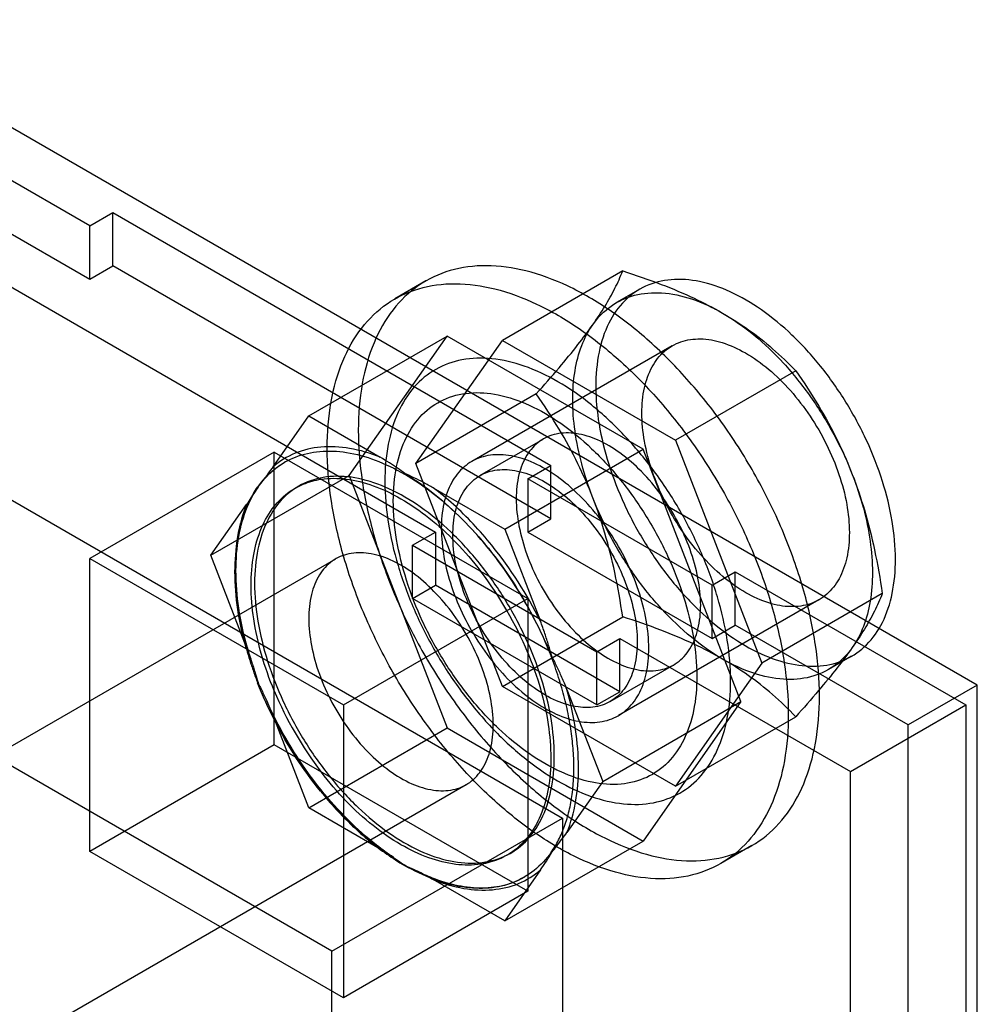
# Model space of a CAD drawing. Header units: millimetres. Extents: x 10.1 to 77.9, y 15.5 to 107.3.
# Tile 4 of 4: x 48.6 to 77.9, y 75.7 to 105.9. Entities that reach past the tile are written whole.
import ezdxf

# ---------------------------------------------------------------- set-up
doc = ezdxf.new("R2010")
doc.units = ezdxf.units.MM
doc.header["$LTSCALE"] = 7.987269
doc.layers.get('0').update_dxf_attribs({"linetype": 'CONTINUOUS'})

msp = doc.modelspace()

# ---------------------------------------------------------------- linework, layer by layer
at = {"color": 7}
for p, q in [((77.933, 85.502), (42.578, 105.914)), ((50.71, 99.587), (45.053, 102.853)), ((29.85, 101.832), (65.205, 81.42)), ((45.053, 101.22), (50.71, 97.954)), ((50.71, 99.587), (51.417, 99.995)), ((51.417, 98.362), (51.417, 99.995)), ((51.417, 99.995), (64.852, 92.238)), ((50.71, 97.954), (50.71, 99.587)), ((50.71, 97.954), (51.417, 98.362)), ((64.852, 90.605), (51.417, 98.362)), ((67.056, 98.208), (63.365, 96.077)), ((47.881, 97.954), (61.316, 90.197)), ((61.019, 97.898), (60.064, 97.347)), ((58.134, 77.338), (22.779, 97.75)), ((67.577, 97.643), (66.87, 97.235)), ((57.427, 93.758), (61.67, 96.207)), ((58.665, 91.932), (61.67, 96.207)), ((60.713, 92.301), (63.365, 96.077)), ((67.68, 92.737), (61.67, 96.207)), ((63.365, 96.077), (68.672, 93.013)), ((68.577, 95.911), (62.425, 92.359)), ((72.363, 95.144), (68.672, 93.013)), ((64.404, 94.433), (60.712, 92.301)), ((56.33, 92.197), (57.427, 93.758)), ((57.427, 93.758), (59.622, 92.491)), ((62.675, 91.926), (64.62, 93.049)), ((68.672, 93.013), (71.324, 86.174)), ((56.367, 92.647), (50.71, 89.381)), ((56.367, 83.665), (56.367, 92.647)), ((56.367, 92.647), (64.145, 88.156)), ((63.438, 90.288), (67.68, 92.737)), ((70.685, 84.992), (67.68, 92.737)), ((63.365, 85.462), (60.713, 92.301)), ((64.145, 91.83), (64.852, 92.238)), ((64.852, 90.605), (64.852, 92.238)), ((54.422, 89.483), (58.665, 91.932)), ((58.665, 91.932), (61.67, 84.187)), ((57.006, 91.54), (57.112, 91.601)), ((61.243, 91.555), (63.438, 90.288)), ((64.145, 91.83), (64.145, 90.197)), ((69.802, 88.564), (64.145, 91.83)), ((54.422, 89.483), (55.519, 91.043)), ((64.145, 90.197), (64.852, 90.605)), ((60.609, 89.789), (61.316, 90.197)), ((61.316, 90.197), (61.316, 88.564)), ((63.438, 90.288), (64.535, 87.46)), ((64.145, 90.197), (69.802, 86.931)), ((60.609, 88.156), (60.609, 89.789)), ((60.609, 89.789), (66.266, 86.523)), ((55.519, 86.655), (54.422, 89.483)), ((32.8, 74.678), (58.256, 89.375)), ((50.71, 80.399), (50.71, 89.381)), ((50.71, 89.381), (58.488, 84.89)), ((69.802, 88.564), (70.509, 88.973)), ((70.509, 87.339), (70.509, 88.973)), ((70.509, 88.973), (77.58, 84.89)), ((60.609, 88.156), (61.316, 88.564)), ((66.973, 85.298), (61.316, 88.564)), ((69.802, 86.931), (69.802, 88.564)), ((75.018, 88.306), (71.325, 86.174)), ((58.488, 84.89), (64.145, 88.156)), ((66.266, 84.89), (60.609, 88.156)), ((64.145, 88.156), (64.145, 79.174)), ((73.077, 88.117), (66.925, 84.565)), ((63.365, 85.462), (67.056, 87.594)), ((69.802, 86.931), (70.509, 87.339)), ((75.812, 84.278), (70.509, 87.339)), ((66.266, 86.523), (66.973, 86.931)), ((66.973, 85.298), (66.973, 86.931)), ((66.973, 86.931), (74.044, 82.849)), ((66.266, 84.89), (66.266, 86.523)), ((66.675, 84.998), (68.62, 86.121)), ((71.324, 86.174), (68.672, 82.398)), ((74.077, 86.384), (73.37, 85.976)), ((77.933, 85.502), (75.812, 84.278)), ((77.933, 43.044), (77.933, 85.502)), ((68.672, 82.398), (63.365, 85.462)), ((65.346, 85.37), (66.443, 82.542)), ((66.266, 84.89), (66.973, 85.298)), ((58.488, 84.89), (58.488, 75.908)), ((66.443, 82.542), (70.685, 84.992)), ((70.685, 84.992), (67.68, 80.716)), ((74.044, 82.849), (77.58, 84.89)), ((77.58, 84.89), (77.58, 31.817)), ((57.427, 81.737), (56.33, 84.565)), ((68.672, 82.398), (72.363, 84.529)), ((57.427, 81.737), (61.67, 84.187)), ((61.67, 84.187), (67.68, 80.716)), ((75.812, 41.82), (75.812, 84.278)), ((56.367, 83.665), (50.71, 80.399)), ((64.145, 79.174), (56.367, 83.665)), ((74.044, 29.776), (74.044, 82.849)), ((66.443, 82.542), (65.346, 80.982)), ((36.8, 67.75), (62.256, 82.446)), ((59.622, 80.47), (57.427, 81.737)), ((58.134, 77.338), (65.205, 81.42)), ((65.205, 81.42), (65.205, 32.43)), ((63.438, 78.267), (67.68, 80.716)), ((58.488, 75.908), (50.71, 80.399)), ((71.018, 80.577), (70.064, 80.026)), ((63.506, 80.281), (63.612, 80.342)), ((64.535, 79.828), (63.438, 78.267)), ((63.438, 78.267), (61.243, 79.534)), ((64.145, 79.174), (58.488, 75.908)), ((58.134, 28.347), (58.134, 77.338))]:
    msp.add_line(p, q, dxfattribs=at)
for centre, radius, start, end in [((57.871, 90.286), 2.368, 119.1843, 119.9964), ((53.753, 82.265), 11.815, 37.2194, 40.7129), ((53.161, 81.817), 12.696, 26.3894, 38.905), ((53.845, 82.209), 11.155, 22.5851, 37.4152), ((66.225, 89.642), 11.094, 195.6949, 198.1176), ((66.666, 89.611), 11.155, 202.5851, 217.4152), ((67.703, 90.208), 12.696, 206.3894, 218.905), ((55.747, 85.872), 10.666, 325.4781, 328.9656), ((62.874, 81.622), 2.327, 300.0059, 300.8152)]:
    msp.add_arc(centre, radius, start, end, dxfattribs=at)
for points, knots in [([(73.09, 85.155), (73.09, 85.679), (73, 86.769), (72.638, 88.417), (72.056, 90.089), (71.274, 91.733), (70.317, 93.298), (69.212, 94.73), (68.002, 95.978), (66.726, 97), (65.426, 97.762), (64.14, 98.242), (62.906, 98.419), (61.762, 98.276), (60.76, 97.804), (59.951, 97.026), (59.366, 95.982), (59.017, 94.717), (58.947, 93.801), (58.947, 93.32)], [0, 0, 0, 0, 0.062436, 0.129689, 0.200427, 0.272806, 0.346194, 0.418453, 0.487796, 0.552813, 0.612549, 0.666583, 0.715204, 0.759624, 0.801977, 0.844798, 0.891217, 0.942757, 1, 1, 1, 1]), ([(66.139, 96.557), (66.27, 96.744), (66.511, 97.107), (66.82, 97.658), (66.985, 98.026), (67.056, 98.208)], [0, 0, 0, 0, 0.361559, 0.690986, 1, 1, 1, 1]), ([(67.056, 98.208), (67.455, 98.081), (68.195, 97.825), (69.22, 97.395), (69.836, 97.076), (70.12, 96.913)], [0, 0, 0, 0, 0.376653, 0.705223, 1, 1, 1, 1]), ([(75.423, 89.36), (75.423, 89.749), (75.347, 90.56), (75.045, 91.779), (74.566, 93.007), (73.928, 94.192), (73.159, 95.285), (72.289, 96.241), (71.358, 97.017), (70.404, 97.581), (69.46, 97.91), (68.561, 97.985), (67.746, 97.786), (67.07, 97.311), (66.578, 96.594), (66.287, 95.686), (66.231, 95.019), (66.231, 94.667)], [0, 0, 0, 0, 0.071245, 0.148479, 0.22966, 0.312141, 0.394576, 0.474087, 0.54838, 0.615974, 0.676324, 0.730012, 0.779111, 0.826986, 0.878209, 0.935522, 1, 1, 1, 1]), ([(57.993, 92.769), (57.993, 93.247), (58.061, 94.159), (58.408, 95.421), (58.989, 96.465), (59.796, 97.247), (60.8, 97.723), (61.949, 97.868), (63.188, 97.69), (64.476, 97.209), (65.776, 96.445), (67.048, 95.426), (68.254, 94.183), (69.354, 92.757), (70.311, 91.199), (71.094, 89.556), (71.679, 87.881), (72.044, 86.227), (72.135, 85.131), (72.135, 84.604)], [0, 0, 0, 0, 0.056947, 0.108317, 0.154686, 0.197549, 0.240036, 0.284664, 0.333511, 0.387701, 0.447461, 0.512328, 0.581345, 0.653227, 0.726369, 0.798731, 0.869646, 0.937208, 1, 1, 1, 1]), ([(66.139, 96.557), (66.293, 96.776), (66.671, 97.167), (67.422, 97.51), (68.287, 97.574), (69.214, 97.371), (69.817, 97.088), (70.12, 96.913)], [0, 0, 0, 0, 0.182277, 0.360737, 0.550257, 0.761752, 1, 1, 1, 1]), ([(70.12, 96.913), (70.456, 96.718), (71.12, 96.247), (72.025, 95.377), (72.849, 94.347), (73.558, 93.201), (73.938, 92.38), (74.1, 91.961)], [0, 0, 0, 0, 0.180419, 0.375744, 0.581301, 0.791415, 1, 1, 1, 1]), ([(70.12, 96.913), (70.392, 96.755), (70.924, 96.416), (71.675, 95.824), (72.138, 95.38), (72.363, 95.144)], [0, 0, 0, 0, 0.329728, 0.65865, 1, 1, 1, 1]), ([(64.404, 94.434), (64.641, 94.698), (65.077, 95.195), (65.658, 95.901), (65.993, 96.349), (66.139, 96.557)], [0, 0, 0, 0, 0.388131, 0.722299, 1, 1, 1, 1]), ([(65.523, 94.259), (65.523, 94.554), (65.564, 95.117), (65.765, 95.9), (66, 96.359), (66.139, 96.557)], [0, 0, 0, 0, 0.366537, 0.698715, 1, 1, 1, 1]), ([(67.645, 93.851), (67.645, 94.11), (67.689, 94.598), (67.917, 95.258), (68.304, 95.763), (68.835, 96.071), (69.466, 96.156), (70.151, 96.026), (70.859, 95.699), (71.562, 95.195), (72.227, 94.538), (72.823, 93.76), (73.325, 92.896), (73.706, 91.986), (73.947, 91.075), (74.009, 90.467), (74.009, 90.177)], [0, 0, 0, 0, 0.068561, 0.128805, 0.182556, 0.233468, 0.287166, 0.347416, 0.415814, 0.492226, 0.575252, 0.66255, 0.751157, 0.839157, 0.922987, 1, 1, 1, 1]), ([(70.367, 85.625), (70.367, 86.044), (70.29, 86.917), (69.984, 88.235), (69.494, 89.566), (68.838, 90.864), (68.042, 92.082), (67.132, 93.174), (66.144, 94.097), (65.117, 94.818), (64.086, 95.309), (63.082, 95.553), (62.139, 95.532), (61.299, 95.231), (60.612, 94.66), (60.115, 93.854), (59.819, 92.857), (59.761, 92.13), (59.761, 91.748)], [0, 0, 0, 0, 0.066616, 0.138573, 0.214266, 0.291413, 0.369065, 0.444861, 0.516725, 0.583157, 0.643342, 0.697224, 0.745763, 0.7911, 0.836251, 0.884992, 0.939308, 1, 1, 1, 1]), ([(72.363, 95.144), (72.613, 94.789), (73.069, 94.092), (73.65, 93.028), (73.963, 92.315), (74.1, 91.961)], [0, 0, 0, 0, 0.357925, 0.686687, 1, 1, 1, 1]), ([(66.231, 94.667), (66.231, 94.279), (66.307, 93.468), (66.608, 92.248), (67.088, 91.021), (67.726, 89.836), (68.495, 88.743), (69.364, 87.786), (70.295, 87.01), (71.25, 86.446), (72.193, 86.117), (73.092, 86.042), (73.907, 86.241), (74.584, 86.717), (75.075, 87.433), (75.367, 88.341), (75.423, 89.008), (75.423, 89.36)], [0, 0, 0, 0, 0.071245, 0.148479, 0.22966, 0.312141, 0.394576, 0.474087, 0.54838, 0.615974, 0.676324, 0.730012, 0.779111, 0.826986, 0.878209, 0.935522, 1, 1, 1, 1]), ([(60.02, 91.15), (60.02, 91.504), (60.077, 92.177), (60.369, 93.093), (60.862, 93.818), (61.543, 94.303), (62.368, 94.51), (63.28, 94.437), (64.237, 94.105), (65.204, 93.536), (66.145, 92.754), (67.025, 91.79), (67.805, 90.686), (68.454, 89.485), (68.944, 88.238), (69.252, 86.996), (69.33, 86.17), (69.33, 85.774)], [0, 0, 0, 0, 0.064187, 0.121239, 0.172294, 0.220097, 0.269237, 0.323037, 0.383452, 0.450973, 0.525014, 0.604176, 0.686443, 0.769099, 0.850679, 0.92839, 1, 1, 1, 1]), ([(66.139, 91.25), (66.002, 91.603), (65.688, 92.321), (65.105, 93.384), (64.65, 94.083), (64.404, 94.433)], [0, 0, 0, 0, 0.312408, 0.646772, 1, 1, 1, 1]), ([(66.139, 91.25), (66.008, 91.588), (65.786, 92.261), (65.576, 93.271), (65.523, 93.938), (65.523, 94.259)], [0, 0, 0, 0, 0.352464, 0.687549, 1, 1, 1, 1]), ([(74.009, 90.177), (74.009, 89.918), (73.965, 89.429), (73.736, 88.77), (73.349, 88.265), (72.818, 87.957), (72.188, 87.872), (71.503, 88.002), (70.794, 88.328), (70.092, 88.832), (69.427, 89.489), (68.83, 90.267), (68.329, 91.131), (67.948, 92.041), (67.706, 92.952), (67.645, 93.56), (67.645, 93.851)], [0, 0, 0, 0, 0.068561, 0.128805, 0.182556, 0.233468, 0.287166, 0.347416, 0.415814, 0.492226, 0.575252, 0.66255, 0.751157, 0.839157, 0.922987, 1, 1, 1, 1]), ([(58.947, 93.32), (58.947, 92.796), (59.037, 91.706), (59.399, 90.058), (59.981, 88.387), (60.763, 86.742), (61.72, 85.178), (62.825, 83.745), (64.035, 82.497), (65.311, 81.476), (66.611, 80.713), (67.897, 80.233), (69.131, 80.057), (70.275, 80.2), (71.277, 80.671), (72.086, 81.449), (72.671, 82.493), (73.02, 83.758), (73.09, 84.675), (73.09, 85.155)], [0, 0, 0, 0, 0.062436, 0.129689, 0.200427, 0.272806, 0.346194, 0.418453, 0.487796, 0.552813, 0.612549, 0.666583, 0.715204, 0.759624, 0.801977, 0.844798, 0.891217, 0.942757, 1, 1, 1, 1]), ([(69.448, 87.952), (69.448, 88.231), (69.384, 88.813), (69.139, 89.68), (68.756, 90.538), (68.254, 91.343), (67.662, 92.053), (67.007, 92.627), (66.328, 93.033), (65.659, 93.245), (65.029, 93.244), (64.481, 93.009), (64.075, 92.554), (63.836, 91.932), (63.791, 91.466), (63.791, 91.218)], [0, 0, 0, 0, 0.083135, 0.173395, 0.267687, 0.362385, 0.455185, 0.54226, 0.620721, 0.689344, 0.749299, 0.804535, 0.861706, 0.92604, 1, 1, 1, 1]), ([(59.622, 92.491), (59.318, 92.612), (58.719, 92.791), (57.818, 92.844), (56.997, 92.655), (56.531, 92.369), (56.33, 92.197)], [0, 0, 0, 0, 0.282204, 0.536644, 0.771513, 1, 1, 1, 1]), ([(72.135, 84.604), (72.135, 84.126), (72.066, 83.214), (71.72, 81.952), (71.139, 80.908), (70.332, 80.126), (69.328, 79.65), (68.179, 79.505), (66.94, 79.682), (65.652, 80.164), (64.352, 80.928), (63.08, 81.947), (61.874, 83.19), (60.774, 84.615), (59.817, 86.174), (59.034, 87.817), (58.449, 89.492), (58.084, 91.146), (57.993, 92.242), (57.993, 92.769)], [0, 0, 0, 0, 0.056947, 0.108317, 0.154686, 0.197549, 0.240036, 0.284664, 0.333511, 0.387701, 0.447461, 0.512328, 0.581345, 0.653227, 0.726369, 0.798731, 0.869646, 0.937208, 1, 1, 1, 1]), ([(55.861, 91.571), (56.007, 91.778), (56.35, 92.153), (57.014, 92.536), (57.78, 92.707), (58.617, 92.664), (59.499, 92.419), (60.073, 92.14), (60.362, 91.973)], [0, 0, 0, 0, 0.152628, 0.300859, 0.453495, 0.618155, 0.799695, 1, 1, 1, 1]), ([(60.378, 91.992), (60.303, 92.046), (60.145, 92.157), (59.894, 92.325), (59.716, 92.435), (59.622, 92.491)], [0, 0, 0, 0, 0.306858, 0.637532, 1, 1, 1, 1]), ([(67.857, 86.625), (67.857, 86.914), (67.796, 87.519), (67.557, 88.424), (67.181, 89.328), (66.684, 90.19), (66.09, 90.97), (65.425, 91.631), (64.722, 92.139), (64.014, 92.469), (63.329, 92.603), (62.696, 92.523), (62.16, 92.219), (61.768, 91.713), (61.537, 91.05), (61.493, 90.559), (61.493, 90.299)], [0, 0, 0, 0, 0.076676, 0.159866, 0.247196, 0.335377, 0.42273, 0.506081, 0.582734, 0.65123, 0.711508, 0.765328, 0.816487, 0.870552, 0.93117, 1, 1, 1, 1]), ([(56.33, 92.197), (56.279, 92.126), (56.177, 91.987), (56.023, 91.785), (55.921, 91.653), (55.87, 91.589)], [0, 0, 0, 0, 0.344101, 0.678703, 1, 1, 1, 1]), ([(55.928, 91.654), (55.99, 91.737), (56.137, 91.913), (56.39, 92.146), (56.589, 92.28), (56.687, 92.337)], [0, 0, 0, 0, 0.300499, 0.668971, 1, 1, 1, 1]), ([(64.958, 83.318), (64.958, 83.707), (64.882, 84.518), (64.58, 85.737), (64.101, 86.965), (63.463, 88.15), (62.694, 89.243), (61.824, 90.199), (60.893, 90.975), (59.938, 91.539), (58.995, 91.868), (58.096, 91.943), (57.281, 91.744), (56.605, 91.269), (56.113, 90.552), (55.822, 89.644), (55.765, 88.977), (55.765, 88.625)], [0, 0, 0, 0, 0.071245, 0.148479, 0.22966, 0.312141, 0.394576, 0.474087, 0.54838, 0.615974, 0.676324, 0.730012, 0.779111, 0.826986, 0.878209, 0.935522, 1, 1, 1, 1]), ([(57.806, 91.815), (58.059, 91.853), (58.607, 91.85), (59.44, 91.635), (60.296, 91.225), (61.147, 90.634), (61.967, 89.881), (62.466, 89.299), (62.705, 88.987)], [0, 0, 0, 0, 0.130356, 0.2746, 0.434827, 0.610723, 0.800218, 1, 1, 1, 1]), ([(60.362, 91.977), (60.67, 91.798), (61.289, 91.37), (62.151, 90.604), (62.685, 90.011), (62.936, 89.699)], [0, 0, 0, 0, 0.309263, 0.651877, 1, 1, 1, 1]), ([(61.243, 91.555), (61.144, 91.61), (60.95, 91.715), (60.66, 91.859), (60.471, 91.949), (60.378, 91.992)], [0, 0, 0, 0, 0.350989, 0.684499, 1, 1, 1, 1]), ([(62.708, 89.972), (62.462, 90.256), (61.961, 90.784), (61.175, 91.453), (60.636, 91.826), (60.378, 91.985)], [0, 0, 0, 0, 0.364861, 0.705606, 1, 1, 1, 1]), ([(61.847, 90.095), (61.847, 90.342), (61.891, 90.806), (62.127, 91.425), (62.528, 91.879), (63.07, 92.119), (63.698, 92.125), (64.368, 91.918), (65.047, 91.516), (65.702, 90.946), (66.297, 90.239), (66.803, 89.432), (67.191, 88.568), (67.439, 87.695), (67.503, 87.109), (67.503, 86.829)], [0, 0, 0, 0, 0.073679, 0.137578, 0.194369, 0.249295, 0.309091, 0.377612, 0.455856, 0.542592, 0.635256, 0.730401, 0.825487, 0.916509, 1, 1, 1, 1]), ([(74.1, 91.961), (74.231, 91.623), (74.453, 90.95), (74.664, 89.94), (74.716, 89.273), (74.716, 88.952)], [0, 0, 0, 0, 0.352464, 0.687549, 1, 1, 1, 1]), ([(74.1, 91.961), (74.239, 91.604), (74.497, 90.841), (74.8, 89.618), (74.953, 88.756), (75.018, 88.306)], [0, 0, 0, 0, 0.304603, 0.639005, 1, 1, 1, 1]), ([(55.876, 91.583), (55.831, 91.52), (55.742, 91.386), (55.616, 91.172), (55.546, 91.016), (55.514, 90.935)], [0, 0, 0, 0, 0.312261, 0.648243, 1, 1, 1, 1]), ([(55.514, 90.935), (55.548, 91.014), (55.617, 91.166), (55.732, 91.379), (55.815, 91.512), (55.858, 91.574)], [0, 0, 0, 0, 0.354916, 0.687796, 1, 1, 1, 1]), ([(55.87, 91.589), (55.837, 91.533), (55.766, 91.418), (55.65, 91.235), (55.565, 91.11), (55.519, 91.043)], [0, 0, 0, 0, 0.298937, 0.62819, 1, 1, 1, 1]), ([(55.541, 90.964), (55.572, 91.039), (55.638, 91.186), (55.741, 91.374), (55.812, 91.487), (55.842, 91.532)], [0, 0, 0, 0, 0.379473, 0.74883, 1, 1, 1, 1]), ([(56.367, 90.984), (56.485, 91.133), (56.755, 91.402), (57.25, 91.688), (57.618, 91.787), (57.806, 91.815)], [0, 0, 0, 0, 0.335711, 0.664291, 1, 1, 1, 1]), ([(59.761, 91.748), (59.761, 91.329), (59.837, 90.456), (60.144, 89.138), (60.634, 87.807), (61.29, 86.509), (62.086, 85.291), (62.996, 84.199), (63.983, 83.275), (65.01, 82.555), (66.042, 82.063), (67.046, 81.819), (67.989, 81.841), (68.829, 82.142), (69.516, 82.713), (70.013, 83.519), (70.309, 84.516), (70.367, 85.243), (70.367, 85.625)], [0, 0, 0, 0, 0.066616, 0.138573, 0.214266, 0.291413, 0.369065, 0.444861, 0.516725, 0.583157, 0.643342, 0.697224, 0.745763, 0.7911, 0.836251, 0.884992, 0.939308, 1, 1, 1, 1]), ([(63.042, 89.791), (62.859, 90.016), (62.483, 90.448), (61.883, 91.038), (61.459, 91.392), (61.243, 91.555)], [0, 0, 0, 0, 0.34488, 0.679143, 1, 1, 1, 1]), ([(70.12, 86.298), (69.783, 86.492), (69.12, 86.963), (68.215, 87.834), (67.39, 88.864), (66.682, 90.01), (66.302, 90.831), (66.139, 91.25)], [0, 0, 0, 0, 0.180419, 0.375744, 0.581301, 0.791415, 1, 1, 1, 1]), ([(67.056, 87.594), (66.99, 88.049), (66.839, 88.911), (66.535, 90.134), (66.278, 90.891), (66.139, 91.25)], [0, 0, 0, 0, 0.365825, 0.694536, 1, 1, 1, 1]), ([(55.519, 91.043), (55.396, 90.747), (55.215, 90.088), (55.135, 89.019), (55.231, 87.853), (55.406, 87.059), (55.519, 86.655)], [0, 0, 0, 0, 0.215697, 0.455148, 0.717674, 1, 1, 1, 1]), ([(55.514, 86.605), (55.402, 87.004), (55.23, 87.787), (55.135, 88.938), (55.215, 89.993), (55.393, 90.643), (55.514, 90.935)], [0, 0, 0, 0, 0.282326, 0.544852, 0.784303, 1, 1, 1, 1]), ([(55.545, 86.641), (55.432, 87.041), (55.26, 87.825), (55.165, 88.976), (55.243, 90.027), (55.42, 90.674), (55.541, 90.964)], [0, 0, 0, 0, 0.283509, 0.546411, 0.785392, 1, 1, 1, 1]), ([(55.659, 88.564), (55.659, 88.879), (55.705, 89.48), (55.936, 90.309), (56.207, 90.784), (56.367, 90.984)], [0, 0, 0, 0, 0.368875, 0.700664, 1, 1, 1, 1]), ([(69.33, 85.774), (69.33, 85.42), (69.273, 84.747), (68.981, 83.831), (68.488, 83.106), (67.807, 82.621), (66.982, 82.414), (66.07, 82.487), (65.113, 82.819), (64.146, 83.388), (63.205, 84.17), (62.325, 85.134), (61.545, 86.238), (60.896, 87.439), (60.406, 88.686), (60.098, 89.928), (60.02, 90.754), (60.02, 91.15)], [0, 0, 0, 0, 0.064187, 0.121239, 0.172294, 0.220097, 0.269237, 0.323037, 0.383452, 0.450973, 0.525014, 0.604176, 0.686443, 0.769099, 0.850679, 0.92839, 1, 1, 1, 1]), ([(63.791, 91.218), (63.791, 90.939), (63.855, 90.356), (64.1, 89.489), (64.483, 88.631), (64.985, 87.826), (65.578, 87.116), (66.232, 86.542), (66.911, 86.136), (67.58, 85.924), (68.21, 85.925), (68.758, 86.16), (69.164, 86.615), (69.403, 87.237), (69.448, 87.704), (69.448, 87.952)], [0, 0, 0, 0, 0.083135, 0.173395, 0.267687, 0.362385, 0.455185, 0.54226, 0.620721, 0.689344, 0.749299, 0.804535, 0.861706, 0.92604, 1, 1, 1, 1]), ([(61.493, 90.299), (61.493, 90.01), (61.554, 89.405), (61.793, 88.5), (62.169, 87.596), (62.666, 86.733), (63.26, 85.954), (63.925, 85.293), (64.628, 84.785), (65.336, 84.455), (66.021, 84.321), (66.654, 84.4), (67.19, 84.705), (67.582, 85.211), (67.813, 85.874), (67.857, 86.365), (67.857, 86.625)], [0, 0, 0, 0, 0.076676, 0.159866, 0.247196, 0.335377, 0.42273, 0.506081, 0.582734, 0.65123, 0.711508, 0.765328, 0.816487, 0.870552, 0.93117, 1, 1, 1, 1]), ([(67.503, 86.829), (67.503, 86.582), (67.459, 86.118), (67.223, 85.499), (66.822, 85.045), (66.28, 84.805), (65.652, 84.799), (64.982, 85.006), (64.303, 85.408), (63.648, 85.978), (63.053, 86.685), (62.547, 87.492), (62.159, 88.355), (61.911, 89.229), (61.847, 89.815), (61.847, 90.095)], [0, 0, 0, 0, 0.073679, 0.137578, 0.194369, 0.249295, 0.309091, 0.377612, 0.455856, 0.542592, 0.635256, 0.730401, 0.825487, 0.916509, 1, 1, 1, 1]), ([(63.084, 84.277), (63.084, 84.556), (63.02, 85.139), (62.775, 86.006), (62.392, 86.864), (61.891, 87.669), (61.298, 88.379), (60.644, 88.953), (59.964, 89.359), (59.295, 89.571), (58.665, 89.57), (58.117, 89.335), (57.711, 88.88), (57.472, 88.258), (57.427, 87.792), (57.427, 87.543)], [0, 0, 0, 0, 0.083135, 0.173395, 0.267687, 0.362385, 0.455185, 0.54226, 0.620721, 0.689344, 0.749299, 0.804535, 0.861706, 0.92604, 1, 1, 1, 1]), ([(62.936, 89.699), (63.205, 89.365), (63.712, 88.667), (64.354, 87.554), (64.708, 86.776), (64.861, 86.383)], [0, 0, 0, 0, 0.334746, 0.671114, 1, 1, 1, 1]), ([(64.881, 86.384), (64.74, 86.721), (64.42, 87.415), (63.854, 88.433), (63.403, 89.092), (63.161, 89.412)], [0, 0, 0, 0, 0.314273, 0.655781, 1, 1, 1, 1]), ([(74.716, 88.952), (74.716, 88.657), (74.676, 88.094), (74.475, 87.311), (74.239, 86.852), (74.1, 86.654)], [0, 0, 0, 0, 0.366537, 0.698715, 1, 1, 1, 1]), ([(56.367, 85.327), (56.216, 85.689), (55.962, 86.412), (55.72, 87.499), (55.659, 88.218), (55.659, 88.564)], [0, 0, 0, 0, 0.352983, 0.688406, 1, 1, 1, 1]), ([(55.765, 88.625), (55.765, 88.237), (55.842, 87.426), (56.143, 86.206), (56.623, 84.979), (57.26, 83.794), (58.029, 82.701), (58.899, 81.744), (59.83, 80.968), (60.785, 80.404), (61.728, 80.075), (62.627, 80), (63.442, 80.199), (64.119, 80.675), (64.61, 81.391), (64.901, 82.299), (64.958, 82.966), (64.958, 83.318)], [0, 0, 0, 0, 0.071245, 0.148479, 0.22966, 0.312141, 0.394576, 0.474087, 0.54838, 0.615974, 0.676324, 0.730012, 0.779111, 0.826986, 0.878209, 0.935522, 1, 1, 1, 1]), ([(75.018, 88.305), (74.947, 88.122), (74.779, 87.751), (74.47, 87.2), (74.229, 86.837), (74.1, 86.654)], [0, 0, 0, 0, 0.31005, 0.644469, 1, 1, 1, 1]), ([(57.427, 87.543), (57.427, 87.264), (57.491, 86.682), (57.736, 85.815), (58.119, 84.957), (58.621, 84.152), (59.214, 83.442), (59.868, 82.868), (60.547, 82.462), (61.217, 82.25), (61.847, 82.251), (62.394, 82.486), (62.8, 82.941), (63.039, 83.563), (63.084, 84.029), (63.084, 84.277)], [0, 0, 0, 0, 0.083135, 0.173395, 0.267687, 0.362385, 0.455185, 0.54226, 0.620721, 0.689344, 0.749299, 0.804535, 0.861706, 0.92604, 1, 1, 1, 1]), ([(64.886, 86.384), (64.854, 86.498), (64.783, 86.731), (64.669, 87.09), (64.581, 87.334), (64.535, 87.46)], [0, 0, 0, 0, 0.312939, 0.644762, 1, 1, 1, 1]), ([(70.12, 86.298), (69.832, 86.464), (69.212, 86.784), (68.186, 87.214), (67.45, 87.468), (67.056, 87.593)], [0, 0, 0, 0, 0.298787, 0.62797, 1, 1, 1, 1]), ([(55.514, 86.605), (55.547, 86.49), (55.615, 86.261), (55.732, 85.916), (55.813, 85.685), (55.858, 85.569)], [0, 0, 0, 0, 0.327791, 0.657946, 1, 1, 1, 1]), ([(55.519, 86.655), (55.566, 86.529), (55.653, 86.284), (55.768, 85.925), (55.838, 85.692), (55.871, 85.578)], [0, 0, 0, 0, 0.355066, 0.687955, 1, 1, 1, 1]), ([(64.145, 86.494), (64.295, 86.131), (64.55, 85.409), (64.791, 84.322), (64.852, 83.603), (64.852, 83.257)], [0, 0, 0, 0, 0.352983, 0.688406, 1, 1, 1, 1]), ([(74.1, 86.654), (73.946, 86.435), (73.569, 86.044), (72.817, 85.701), (71.953, 85.637), (71.026, 85.84), (70.423, 86.123), (70.12, 86.298)], [0, 0, 0, 0, 0.182277, 0.360737, 0.550257, 0.761752, 1, 1, 1, 1]), ([(74.1, 86.654), (73.951, 86.442), (73.615, 85.994), (73.034, 85.287), (72.6, 84.793), (72.363, 84.529)], [0, 0, 0, 0, 0.282684, 0.612164, 1, 1, 1, 1]), ([(64.864, 80.37), (64.949, 80.491), (65.101, 80.753), (65.286, 81.179), (65.423, 81.649), (65.516, 82.157), (65.561, 82.698), (65.56, 83.269), (65.512, 83.864), (65.418, 84.478), (65.279, 85.105), (65.093, 85.743), (64.944, 86.169), (64.861, 86.383)], [0, 0, 0, 0, 0.070942, 0.145121, 0.22337, 0.305925, 0.393085, 0.484608, 0.580438, 0.68005, 0.783267, 0.88954, 1, 1, 1, 1]), ([(65.346, 85.37), (65.296, 85.493), (65.197, 85.73), (65.041, 86.067), (64.937, 86.281), (64.886, 86.384)], [0, 0, 0, 0, 0.357949, 0.690394, 1, 1, 1, 1]), ([(72.363, 84.529), (72.135, 84.768), (71.669, 85.215), (70.917, 85.806), (70.389, 86.143), (70.12, 86.298)], [0, 0, 0, 0, 0.345763, 0.674481, 1, 1, 1, 1]), ([(57.788, 82.244), (57.519, 82.576), (57.014, 83.273), (56.37, 84.388), (56.013, 85.171), (55.858, 85.569)], [0, 0, 0, 0, 0.332077, 0.66772, 1, 1, 1, 1]), ([(55.871, 85.578), (55.922, 85.475), (56.026, 85.261), (56.181, 84.924), (56.28, 84.688), (56.33, 84.565)], [0, 0, 0, 0, 0.310506, 0.641872, 1, 1, 1, 1]), ([(65.346, 80.982), (65.469, 81.278), (65.65, 81.937), (65.73, 83.006), (65.633, 84.172), (65.459, 84.966), (65.346, 85.37)], [0, 0, 0, 0, 0.215697, 0.455148, 0.717674, 1, 1, 1, 1]), ([(60.028, 80.213), (59.85, 80.331), (59.36, 80.686), (58.601, 81.364), (57.781, 82.282), (57.04, 83.312), (56.508, 84.232), (56.232, 84.806), (56.147, 84.994)], [0, 0, 0, 0, 0.102611, 0.290817, 0.489166, 0.693879, 0.900765, 1, 1, 1, 1]), ([(64.852, 83.257), (64.852, 82.942), (64.806, 82.341), (64.575, 81.512), (64.304, 81.037), (64.145, 80.837)], [0, 0, 0, 0, 0.368875, 0.700664, 1, 1, 1, 1]), ([(62.705, 80.005), (62.452, 79.967), (61.904, 79.971), (61.071, 80.185), (60.215, 80.596), (59.364, 81.187), (58.544, 81.94), (58.045, 82.522), (57.806, 82.834)], [0, 0, 0, 0, 0.130356, 0.2746, 0.434827, 0.610723, 0.800218, 1, 1, 1, 1]), ([(57.788, 82.244), (57.942, 82.053), (58.259, 81.686), (58.761, 81.175), (59.28, 80.715), (59.812, 80.312), (60.177, 80.074), (60.362, 79.968)], [0, 0, 0, 0, 0.213159, 0.420795, 0.621854, 0.815118, 1, 1, 1, 1]), ([(57.823, 82.234), (58.006, 82.009), (58.382, 81.577), (58.982, 80.987), (59.406, 80.633), (59.622, 80.47)], [0, 0, 0, 0, 0.34488, 0.679143, 1, 1, 1, 1]), ([(64.886, 80.374), (64.937, 80.438), (65.039, 80.569), (65.193, 80.771), (65.295, 80.91), (65.346, 80.982)], [0, 0, 0, 0, 0.32217, 0.655753, 1, 1, 1, 1]), ([(64.145, 80.837), (64.026, 80.688), (63.756, 80.419), (63.261, 80.133), (62.893, 80.034), (62.705, 80.005)], [0, 0, 0, 0, 0.335711, 0.664291, 1, 1, 1, 1]), ([(59.622, 80.47), (59.716, 80.414), (59.894, 80.304), (60.145, 80.135), (60.304, 80.025), (60.379, 79.971)], [0, 0, 0, 0, 0.362279, 0.694049, 1, 1, 1, 1]), ([(64.863, 80.373), (64.717, 80.165), (64.373, 79.79), (63.71, 79.407), (62.943, 79.237), (62.106, 79.279), (61.225, 79.525), (60.65, 79.804), (60.362, 79.97)], [0, 0, 0, 0, 0.152628, 0.300859, 0.453495, 0.618155, 0.799695, 1, 1, 1, 1]), ([(60.379, 79.971), (60.471, 79.928), (60.661, 79.838), (60.95, 79.694), (61.144, 79.589), (61.243, 79.534)], [0, 0, 0, 0, 0.316387, 0.648849, 1, 1, 1, 1]), ([(64.038, 79.607), (63.854, 79.501), (63.437, 79.33), (62.741, 79.243), (61.982, 79.324), (61.309, 79.532), (60.898, 79.718), (60.741, 79.797)], [0, 0, 0, 0, 0.184992, 0.387905, 0.606716, 0.846379, 1, 1, 1, 1]), ([(61.243, 79.534), (61.547, 79.413), (62.146, 79.234), (63.047, 79.181), (63.868, 79.37), (64.334, 79.656), (64.535, 79.828)], [0, 0, 0, 0, 0.282204, 0.536644, 0.771513, 1, 1, 1, 1])]:
    msp.add_open_spline(points, degree=3, knots=knots, dxfattribs=at)

doc.saveas('drawing.dxf')
